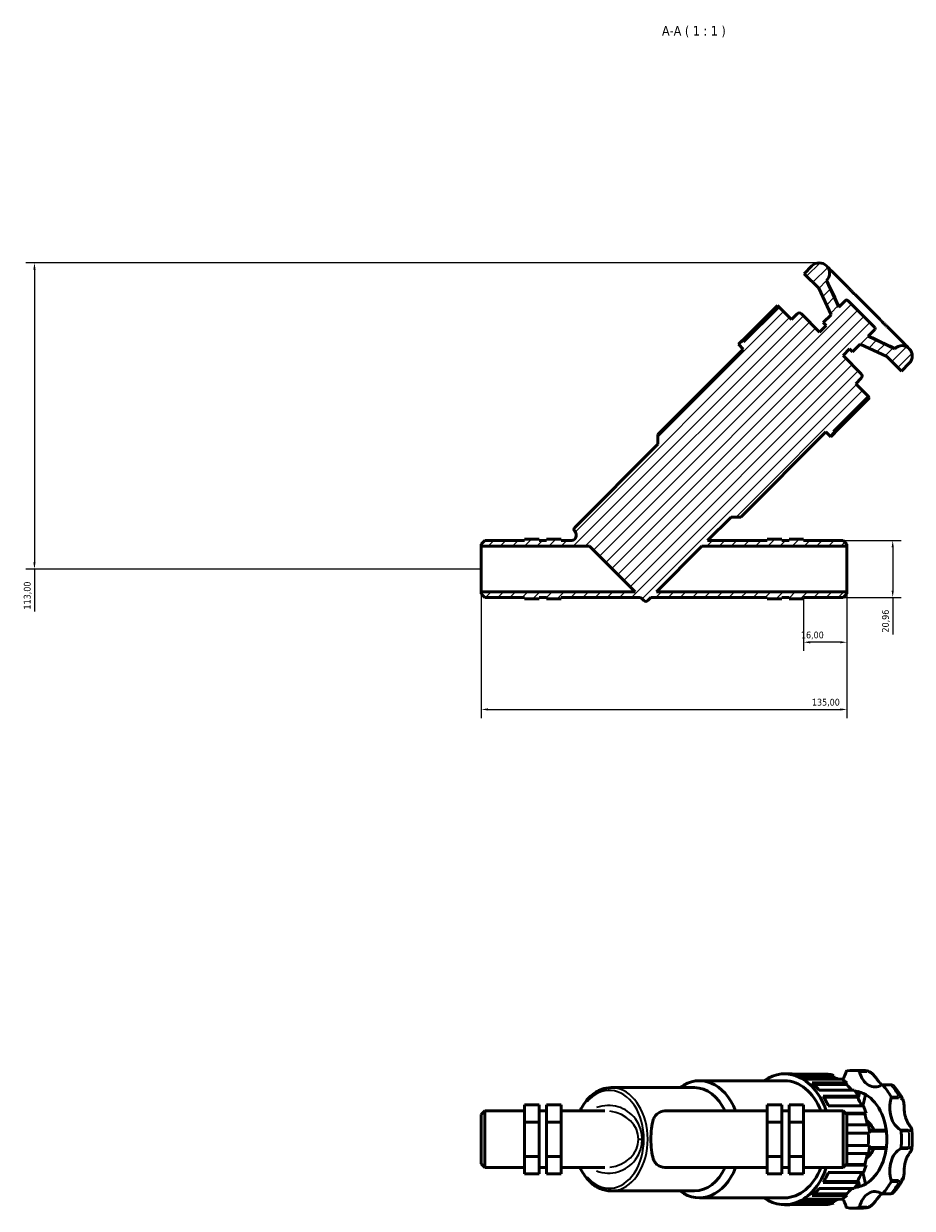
# Model space of a CAD drawing. Header units: millimetres. Extents: x 0 to 967, y 0 to 1098.
# Tile 5 of 6: x 222 to 550, y 661 to 1098. Entities that reach past the tile are written whole.
import ezdxf

# ---------------------------------------------------------------- set-up
doc = ezdxf.new("R2010")
doc.units = ezdxf.units.MM
for name, color, linetype, lineweight in [('Dimension (ISO)', 7, 'Continuous', 25), ('Hatch (ISO)', 7, 'Continuous', 18), ('Symbol (ISO)', 7, 'Continuous', 25), ('Visible (ISO)', 7, 'Continuous', 50), ('Visible Narrow (ISO)', 7, 'Continuous', 35)]:
    doc.layers.add(name, color=color, linetype=linetype, lineweight=lineweight)
doc.styles.add('Label Text (ISO)', font='tahoma.ttf')
doc.styles.add('Note Text (ISO)', font='tahoma.ttf')
doc.dimstyles.new('Default (ISO)', dxfattribs={"dimtxt": 2.5, "dimasz": 2.5, "dimexe": 3.175, "dimexo": 0, "dimgap": 0.762, "dimtad": 1, "dimrnd": 1e-08, "dimzin": 0, "dimtxsty": 'Note Text (ISO)', "dimcen": 0.09, "dimdle": 10, "dimclrd": 256, "dimclre": 256, "dimclrt": 232, "dimazin": 0, "dimtfac": 1.40208, "dimtmove": 0, "dimatfit": 3, "dimfxl": 1, "dimtolj": 1, "dimtzin": 0, "dimlwd": -1, "dimlwe": -1, "dimarcsym": 0})

# ---------------------------------------------------------------- blocks, each defined once
blk = doc.blocks.new('*D7')
at = {"layer": 'Defpoints', "color": 0, "transparency": 16777216}
for p in [(515.43, 1009.66), (225.72, 896.66), (390.69, 896.66)]:
    blk.add_point(p, dxfattribs=at)
at = {"layer": 'Dimension (ISO)', "transparency": 16777216}
for p, q in [((515.43, 1009.66), (222.54, 1009.66)), ((225.72, 1007.16), (225.72, 899.16)), ((390.69, 896.66), (222.54, 896.66)), ((225.72, 896.66), (225.72, 880.95))]:
    blk.add_line(p, q, dxfattribs=at)
for points in [[(225.3, 1007.16), (226.13, 1007.16), (225.72, 1009.66)], [(225.3, 899.16), (226.13, 899.16), (225.72, 896.66)]]:
    blk.add_solid(points, dxfattribs=at)
at = {"layer": 'Dimension (ISO)', "color": 232, "true_color": 0xca0064, "transparency": 16777216, "insert": (221.78, 881.71), "char_height": 2.5, "attachment_point": 1, "rotation": 90, "style": 'Note Text (ISO)'}
blk.add_mtext('\\A1;113,00', dxfattribs=at)
blk = doc.blocks.new('*D8')
at = {"layer": 'Defpoints', "color": 0, "transparency": 16777216}
for p in [(390.69, 888.28), (525.69, 888.28), (525.69, 844.82)]:
    blk.add_point(p, dxfattribs=at)
at = {"layer": 'Dimension (ISO)', "transparency": 16777216}
for p, q in [((390.69, 888.28), (390.69, 841.64)), ((525.69, 888.28), (525.69, 841.64)), ((393.19, 844.82), (523.19, 844.82))]:
    blk.add_line(p, q, dxfattribs=at)
for points in [[(393.19, 845.23), (393.19, 844.4), (390.69, 844.82)], [(523.19, 845.23), (523.19, 844.4), (525.69, 844.82)]]:
    blk.add_solid(points, dxfattribs=at)
at = {"layer": 'Dimension (ISO)', "color": 232, "true_color": 0xca0064, "transparency": 16777216, "insert": (512.74, 848.75), "char_height": 2.5, "attachment_point": 1, "style": 'Note Text (ISO)'}
blk.add_mtext('\\A1;135,00', dxfattribs=at)
blk = doc.blocks.new('*D9')
at = {"layer": 'Defpoints', "color": 0, "transparency": 16777216}
for p in [(525.69, 888.28), (509.69, 885.66), (509.69, 869.63)]:
    blk.add_point(p, dxfattribs=at)
at = {"layer": 'Dimension (ISO)', "transparency": 16777216}
for p, q in [((525.69, 888.28), (525.69, 866.45)), ((509.69, 885.66), (509.69, 866.45)), ((523.19, 869.63), (512.19, 869.63))]:
    blk.add_line(p, q, dxfattribs=at)
for points in [[(512.19, 870.04), (512.19, 869.21), (509.69, 869.63)], [(523.19, 870.04), (523.19, 869.21), (525.69, 869.63)]]:
    blk.add_solid(points, dxfattribs=at)
at = {"layer": 'Dimension (ISO)', "color": 232, "true_color": 0xca0064, "transparency": 16777216, "insert": (508.68, 873.56), "char_height": 2.5, "attachment_point": 1, "style": 'Note Text (ISO)'}
blk.add_mtext('\\A1;16,00', dxfattribs=at)
blk = doc.blocks.new('*D10')
at = {"layer": 'Defpoints', "color": 0, "transparency": 16777216}
for p in [(524.34, 907.14), (524.34, 886.19), (542.58, 886.19)]:
    blk.add_point(p, dxfattribs=at)
at = {"layer": 'Dimension (ISO)', "transparency": 16777216}
for p, q in [((524.34, 907.14), (545.75, 907.14)), ((542.58, 904.64), (542.58, 888.69)), ((524.34, 886.19), (545.75, 886.19)), ((542.58, 886.19), (542.58, 872.44))]:
    blk.add_line(p, q, dxfattribs=at)
for points in [[(542.16, 904.64), (543, 904.64), (542.58, 907.14)], [(542.16, 888.69), (543, 888.69), (542.58, 886.19)]]:
    blk.add_solid(points, dxfattribs=at)
at = {"layer": 'Dimension (ISO)', "color": 232, "true_color": 0xca0064, "transparency": 16777216, "insert": (538.64, 873.21), "char_height": 2.5, "attachment_point": 1, "rotation": 90, "style": 'Note Text (ISO)'}
blk.add_mtext('\\A1;20,96', dxfattribs=at)

msp = doc.modelspace()

# ---------------------------------------------------------------- hatches: boundary and pattern name
at = {"layer": 'Hatch (ISO)'}
h = msp.add_hatch(dxfattribs=at)
h.set_pattern_fill('ANSI31', color=256, scale=25.4, style=0)
h.set_pattern_definition([(45, (0, 0), (-2.245064, 2.245064), [])])
edge = h.paths.add_edge_path()
edge.add_line((392.041, 907.141), (390.691, 905.791))
edge.add_line((390.691, 905.791), (390.691, 905.045))
edge.add_line((390.691, 905.045), (430.689, 905.045))
edge.add_line((430.689, 905.045), (447.453, 888.281))
edge.add_line((447.453, 888.281), (390.691, 888.281))
edge.add_line((390.691, 888.281), (390.691, 887.536))
edge.add_line((390.691, 887.536), (392.041, 886.186))
edge.add_line((392.041, 886.186), (406.691, 886.186))
edge.add_line((406.691, 886.186), (406.691, 885.663))
edge.add_line((406.691, 885.663), (412.091, 885.663))
edge.add_line((412.091, 885.663), (412.091, 886.186))
edge.add_line((412.091, 886.186), (414.791, 886.186))
edge.add_line((414.791, 886.186), (414.791, 885.663))
edge.add_line((414.791, 885.663), (420.191, 885.663))
edge.add_line((420.191, 885.663), (420.191, 886.186))
edge.add_line((420.191, 886.186), (448.72, 886.186))
edge.add_ellipse((448.72, 884.186), major_axis=(0, 2), ratio=1, start_angle=315, end_angle=360, ccw=False)
edge.add_line((450.135, 885.6), (450.718, 885.017))
edge.add_ellipse((451.425, 885.724), major_axis=(-0.707, -0.707), ratio=1, start_angle=0, end_angle=90)
edge.add_line((452.132, 885.017), (453.301, 886.186))
edge.add_line((453.301, 886.186), (496.191, 886.186))
edge.add_line((496.191, 886.186), (496.191, 885.663))
edge.add_line((496.191, 885.663), (501.591, 885.663))
edge.add_line((501.591, 885.663), (501.591, 886.186))
edge.add_line((501.591, 886.186), (504.291, 886.186))
edge.add_line((504.291, 886.186), (504.291, 885.663))
edge.add_line((504.291, 885.663), (509.691, 885.663))
edge.add_line((509.691, 885.663), (509.691, 886.186))
edge.add_line((509.691, 886.186), (524.341, 886.186))
edge.add_line((524.341, 886.186), (525.691, 887.536))
edge.add_line((525.691, 887.536), (525.691, 888.281))
edge.add_line((525.691, 888.281), (455.397, 888.281))
edge.add_line((455.397, 888.281), (472.161, 905.045))
edge.add_line((472.161, 905.045), (525.691, 905.045))
edge.add_line((525.691, 905.045), (525.691, 905.791))
edge.add_line((525.691, 905.791), (524.341, 907.141))
edge.add_line((524.341, 907.141), (509.691, 907.141))
edge.add_line((509.691, 907.141), (509.691, 907.663))
edge.add_line((509.691, 907.663), (504.291, 907.663))
edge.add_line((504.291, 907.663), (504.291, 907.141))
edge.add_line((504.291, 907.141), (501.591, 907.141))
edge.add_line((501.591, 907.141), (501.591, 907.663))
edge.add_line((501.591, 907.663), (496.191, 907.663))
edge.add_line((496.191, 907.663), (496.191, 907.141))
edge.add_line((496.191, 907.141), (474.256, 907.141))
edge.add_line((474.256, 907.141), (482.887, 915.772))
edge.add_line((482.887, 915.772), (486.482, 915.772))
edge.add_line((486.482, 915.772), (517.944, 947.233))
edge.add_line((517.944, 947.233), (519.742, 945.436))
edge.add_line((519.742, 945.436), (521.18, 946.874))
edge.add_line((521.18, 946.874), (520.668, 947.386))
edge.add_line((520.668, 947.386), (533.612, 960.33))
edge.add_line((533.612, 960.33), (528.911, 965.032))
edge.add_line((528.911, 965.032), (530.988, 967.109))
edge.add_ellipse((530.189, 967.908), major_axis=(0.799, -0.799), ratio=1, start_angle=0, end_angle=90)
edge.add_line((530.988, 968.707), (524.237, 975.459))
edge.add_line((524.237, 975.459), (526.66, 977.883))
edge.add_line((526.66, 977.883), (527.739, 976.804))
edge.add_line((527.739, 976.804), (530.616, 979.681))
edge.add_line((530.616, 979.681), (540.424, 975.107))
edge.add_line((540.424, 975.107), (545.818, 969.713))
edge.add_line((545.818, 969.713), (548.694, 972.59))
edge.add_ellipse((545.997, 975.287), major_axis=(2.697, -2.697), ratio=1, start_angle=0, end_angle=180)
edge.add_line((543.301, 977.983), (533.492, 982.557))
edge.add_line((533.492, 982.557), (535.969, 985.034))
edge.add_ellipse((535.57, 985.434), major_axis=(0.4, -0.4), ratio=1, start_angle=0, end_angle=90)
edge.add_line((535.969, 985.833), (525.981, 995.821))
edge.add_ellipse((525.582, 995.422), major_axis=(0.4, 0.4), ratio=1, start_angle=0, end_angle=90)
edge.add_line((525.182, 995.821), (522.705, 993.344))
edge.add_line((522.705, 993.344), (518.131, 1003.153))
edge.add_ellipse((515.435, 1005.85), major_axis=(2.697, -2.697), ratio=1, start_angle=0, end_angle=180)
edge.add_line((512.738, 1008.546), (509.861, 1005.67))
edge.add_line((509.861, 1005.67), (515.255, 1000.276))
edge.add_line((515.255, 1000.276), (519.829, 990.468))
edge.add_line((519.829, 990.468), (516.952, 987.591))
edge.add_line((516.952, 987.591), (518.031, 986.512))
edge.add_line((518.031, 986.512), (515.607, 984.089))
edge.add_line((515.607, 984.089), (508.855, 990.84))
edge.add_ellipse((508.056, 990.041), major_axis=(0.799, 0.799), ratio=1, start_angle=0, end_angle=90)
edge.add_line((507.257, 990.84), (505.18, 988.763))
edge.add_line((505.18, 988.763), (500.478, 993.464))
edge.add_line((500.478, 993.464), (487.534, 980.52))
edge.add_line((487.534, 980.52), (487.022, 981.032))
edge.add_line((487.022, 981.032), (485.583, 979.594))
edge.add_line((485.583, 979.594), (487.381, 977.796))
edge.add_line((487.381, 977.796), (455.919, 946.334))
edge.add_line((455.919, 946.334), (455.919, 942.739))
edge.add_line((455.919, 942.739), (425.165, 911.984))
edge.add_ellipse((425.872, 911.277), major_axis=(-0.707, 0.707), ratio=1, start_angle=0, end_angle=90)
edge.add_line((425.165, 910.57), (425.18, 910.555))
edge.add_spline(control_points=[(425.18, 910.555), (425.276, 910.459), (425.362, 910.352), (425.512, 910.124), (425.575, 910.003), (425.721, 909.634), (425.769, 909.375), (425.762, 908.854), (425.707, 908.597), (425.503, 908.118), (425.356, 907.9), (424.985, 907.534), (424.766, 907.389), (424.284, 907.192), (424.026, 907.141), (423.765, 907.141)], knot_values=[-0.4725363, -0.4725363, -0.4725363, -0.4725363, -0.4315904, -0.4315904, -0.3906445, -0.3906445, -0.3125156, -0.3125156, -0.2343867, -0.2343867, -0.1562578, -0.1562578, -0.0781289, -0.0781289, 0, 0, 0, 0], degree=3, periodic=0)
edge.add_line((423.765, 907.141), (420.191, 907.141))
edge.add_line((420.191, 907.141), (420.191, 907.663))
edge.add_line((420.191, 907.663), (414.791, 907.663))
edge.add_line((414.791, 907.663), (414.791, 907.141))
edge.add_line((414.791, 907.141), (412.091, 907.141))
edge.add_line((412.091, 907.141), (412.091, 907.663))
edge.add_line((412.091, 907.663), (406.691, 907.663))
edge.add_line((406.691, 907.663), (406.691, 907.141))
edge.add_line((406.691, 907.141), (392.041, 907.141))

# ---------------------------------------------------------------- linework, layer by layer
at = {"layer": 'Visible (ISO)'}
for p, q in [((512.738, 1008.546), (509.861, 1005.67)), ((518.679, 1007.999), (518.131, 1008.546)), ((525.861, 1000.817), (520.128, 1006.55)), ((509.861, 1005.67), (515.255, 1000.276)), ((522.705, 993.344), (518.131, 1003.153)), ((518.287, 1002.997), (518.131, 1003.153)), ((515.255, 1000.276), (519.829, 990.468)), ((537.466, 989.211), (529.359, 997.319)), ((487.097, 980.957), (500.041, 993.902)), ((500.478, 993.464), (487.534, 980.52)), ((500.041, 993.902), (500.478, 993.464)), ((505.18, 988.763), (500.478, 993.464)), ((525.182, 995.821), (522.705, 993.344)), ((535.969, 985.833), (525.981, 995.821)), ((507.257, 990.84), (505.18, 988.763)), ((515.607, 984.089), (508.855, 990.84)), ((519.829, 990.468), (516.952, 987.591)), ((518.031, 986.512), (515.607, 984.089)), ((516.952, 987.591), (518.031, 986.512)), ((533.492, 982.557), (535.969, 985.034)), ((546.698, 979.98), (540.965, 985.713)), ((487.022, 981.032), (485.583, 979.594)), ((485.583, 979.594), (487.381, 977.796)), ((487.534, 980.52), (487.022, 981.032)), ((527.739, 976.804), (530.616, 979.681)), ((530.616, 979.681), (540.424, 975.107)), ((543.301, 977.983), (533.492, 982.557)), ((487.381, 977.796), (455.919, 946.334)), ((524.237, 975.459), (526.66, 977.883)), ((530.988, 968.707), (524.237, 975.459)), ((526.66, 977.883), (527.739, 976.804)), ((540.424, 975.107), (545.818, 969.713)), ((543.301, 977.983), (543.145, 978.14)), ((548.694, 977.983), (548.147, 978.531)), ((545.818, 969.713), (548.694, 972.59)), ((528.911, 965.032), (530.988, 967.109)), ((533.612, 960.33), (528.911, 965.032)), ((520.668, 947.386), (533.612, 960.33)), ((534.05, 959.893), (521.105, 946.949)), ((533.612, 960.33), (534.05, 959.893)), ((455.919, 946.334), (455.919, 942.739)), ((486.482, 915.772), (517.944, 947.233)), ((517.944, 947.233), (519.742, 945.436)), ((519.742, 945.436), (521.18, 946.874)), ((521.18, 946.874), (520.668, 947.386)), ((455.919, 942.739), (425.165, 911.984)), ((474.256, 907.141), (482.887, 915.772)), ((482.887, 915.772), (486.482, 915.772)), ((425.165, 910.57), (425.18, 910.555)), ((392.041, 907.141), (390.691, 905.791)), ((390.691, 905.791), (390.691, 905.045)), ((406.691, 907.141), (392.041, 907.141)), ((406.691, 907.663), (406.691, 907.687)), ((406.691, 907.687), (412.091, 907.687)), ((412.091, 907.663), (406.691, 907.663)), ((406.691, 907.663), (406.691, 907.141)), ((412.091, 907.663), (412.091, 907.687)), ((412.091, 907.141), (412.091, 907.663)), ((414.791, 907.141), (412.091, 907.141)), ((414.791, 907.687), (420.191, 907.687)), ((414.791, 907.687), (414.791, 907.663)), ((420.191, 907.663), (414.791, 907.663)), ((414.791, 907.663), (414.791, 907.141)), ((420.191, 907.687), (420.191, 907.663)), ((420.191, 907.141), (420.191, 907.663)), ((423.765, 907.141), (420.191, 907.141)), ((496.191, 907.141), (474.256, 907.141)), ((501.591, 907.687), (496.191, 907.687)), ((496.191, 907.687), (496.191, 907.663)), ((501.591, 907.663), (496.191, 907.663)), ((496.191, 907.663), (496.191, 907.141)), ((501.591, 907.663), (501.591, 907.687)), ((501.591, 907.141), (501.591, 907.663)), ((504.291, 907.141), (501.591, 907.141)), ((504.291, 907.687), (504.291, 907.663)), ((509.691, 907.687), (504.291, 907.687)), ((509.691, 907.663), (504.291, 907.663)), ((504.291, 907.663), (504.291, 907.141)), ((509.691, 907.663), (509.691, 907.687)), ((509.691, 907.141), (509.691, 907.663)), ((524.341, 907.141), (509.691, 907.141)), ((525.691, 905.791), (524.341, 907.141)), ((525.691, 905.045), (525.691, 905.791)), ((390.691, 905.045), (430.689, 905.045)), ((390.691, 888.281), (390.691, 905.045)), ((430.689, 905.045), (447.453, 888.281)), ((455.397, 888.281), (472.161, 905.045)), ((472.161, 905.045), (525.691, 905.045)), ((525.691, 888.281), (525.691, 905.045)), ((447.453, 888.281), (390.691, 888.281)), ((390.691, 888.281), (390.691, 887.536)), ((525.691, 888.281), (455.397, 888.281)), ((525.691, 887.536), (525.691, 888.281)), ((390.691, 887.536), (392.041, 886.186)), ((392.041, 886.186), (406.691, 886.186)), ((406.691, 886.186), (406.691, 885.663)), ((406.691, 885.663), (412.091, 885.663)), ((412.091, 885.663), (412.091, 886.186)), ((412.091, 886.186), (414.791, 886.186)), ((414.791, 886.186), (414.791, 885.663)), ((414.791, 885.663), (420.191, 885.663)), ((420.191, 885.663), (420.191, 886.186)), ((420.191, 886.186), (448.72, 886.186)), ((450.135, 885.6), (450.718, 885.017)), ((452.132, 885.017), (453.301, 886.186)), ((453.301, 886.186), (496.191, 886.186)), ((496.191, 886.186), (496.191, 885.663)), ((496.191, 885.663), (501.591, 885.663)), ((501.591, 885.663), (501.591, 886.186)), ((501.591, 886.186), (504.291, 886.186)), ((504.291, 886.186), (504.291, 885.663)), ((504.291, 885.663), (509.691, 885.663)), ((509.691, 885.663), (509.691, 886.186)), ((509.691, 886.186), (524.341, 886.186)), ((524.341, 886.186), (525.691, 887.536)), ((502.663, 710.328), (504.101, 710.328)), ((518.643, 710.222), (505.699, 710.222)), ((507.836, 709.744), (520.78, 709.744)), ((520.621, 709.051), (509.581, 709.051)), ((520.78, 709.744), (520.621, 709.051)), ((527.839, 711.6), (530.716, 711.6)), ((438.648, 705.243), (469.403, 705.243)), ((471.201, 707.786), (502.663, 707.786)), ((523.82, 708.347), (510.875, 708.347)), ((512.803, 706.958), (525.747, 706.958)), ((525.445, 706.369), (513.471, 706.369)), ((528.333, 704.301), (515.389, 704.301)), ((525.747, 706.958), (525.445, 706.369)), ((541.569, 706.295), (538.693, 706.295)), ((516.918, 702.138), (529.863, 702.138)), ((529.446, 701.71), (517.179, 701.71)), ((529.863, 702.138), (529.446, 701.71)), ((390.691, 695.302), (392.041, 696.652)), ((390.691, 677.047), (390.691, 695.302)), ((392.041, 696.652), (392.041, 675.697)), ((392.041, 696.652), (406.691, 696.652)), ((406.691, 698.876), (412.091, 698.876)), ((406.691, 692.485), (406.691, 698.876)), ((412.091, 692.485), (412.091, 698.876)), ((412.091, 696.652), (414.791, 696.652)), ((414.791, 698.876), (414.791, 692.485)), ((414.791, 698.876), (420.191, 698.876)), ((420.191, 698.876), (420.191, 692.485)), ((420.191, 696.652), (436.243, 696.652)), ((459.343, 696.652), (496.191, 696.652)), ((501.591, 698.876), (496.191, 698.876)), ((496.191, 698.876), (496.191, 692.485)), ((501.591, 692.485), (501.591, 698.876)), ((501.591, 696.652), (504.291, 696.652)), ((504.291, 698.876), (504.291, 692.485)), ((509.691, 698.876), (504.291, 698.876)), ((509.691, 692.485), (509.691, 698.876)), ((509.691, 696.652), (524.341, 696.652)), ((531.741, 698.481), (518.797, 698.481)), ((524.341, 675.697), (524.341, 696.652)), ((525.691, 695.302), (524.341, 696.652)), ((525.238, 695.755), (532.724, 695.755)), ((532.234, 695.53), (525.463, 695.53)), ((525.691, 695.302), (525.691, 677.047)), ((532.724, 695.755), (532.234, 695.53)), ((406.691, 692.485), (412.091, 692.485)), ((406.691, 679.783), (406.691, 692.485)), ((412.091, 679.783), (412.091, 692.485)), ((414.791, 692.485), (414.791, 679.783)), ((414.791, 692.485), (420.191, 692.485)), ((420.191, 692.485), (420.191, 679.783)), ((501.591, 692.485), (496.191, 692.485)), ((496.191, 692.485), (496.191, 679.783)), ((501.591, 679.783), (501.591, 692.485)), ((504.291, 692.485), (504.291, 679.783)), ((509.691, 692.485), (504.291, 692.485)), ((509.691, 679.783), (509.691, 692.485)), ((533.711, 691.456), (525.691, 691.456)), ((525.691, 688.435), (534.05, 688.435)), ((534.05, 683.915), (525.691, 683.915)), ((406.691, 679.783), (412.091, 679.783)), ((406.691, 673.473), (406.691, 679.783)), ((412.091, 673.473), (412.091, 679.783)), ((414.791, 679.783), (414.791, 673.473)), ((414.791, 679.783), (420.191, 679.783)), ((420.191, 679.783), (420.191, 673.473)), ((501.591, 679.783), (496.191, 679.783)), ((496.191, 679.783), (496.191, 673.473)), ((501.591, 673.473), (501.591, 679.783)), ((504.291, 679.783), (504.291, 673.473)), ((509.691, 679.783), (504.291, 679.783)), ((509.691, 673.473), (509.691, 679.783)), ((525.691, 680.893), (533.711, 680.893)), ((390.691, 677.047), (392.041, 675.697)), ((392.041, 675.697), (406.691, 675.697)), ((406.691, 673.473), (412.091, 673.473)), ((412.091, 675.697), (414.791, 675.697)), ((414.791, 673.473), (420.191, 673.473)), ((420.191, 675.697), (436.243, 675.697)), ((459.343, 675.697), (496.191, 675.697)), ((501.591, 673.473), (496.191, 673.473)), ((501.591, 675.697), (504.291, 675.697)), ((509.691, 673.473), (504.291, 673.473)), ((509.691, 675.697), (524.341, 675.697)), ((518.797, 673.868), (531.741, 673.868)), ((525.691, 677.047), (524.341, 675.697)), ((532.724, 676.594), (525.238, 676.594)), ((532.234, 676.819), (525.463, 676.819)), ((532.234, 676.819), (532.724, 676.594)), ((529.863, 670.211), (516.918, 670.211)), ((529.446, 670.639), (517.179, 670.639)), ((529.446, 670.639), (529.863, 670.211)), ((438.648, 667.106), (469.403, 667.106)), ((525.747, 665.391), (512.803, 665.391)), ((525.445, 665.98), (513.471, 665.98)), ((515.389, 668.048), (528.333, 668.048)), ((525.445, 665.98), (525.747, 665.391)), ((538.693, 666.054), (541.569, 666.054)), ((471.201, 664.563), (502.663, 664.563)), ((502.663, 662.021), (504.101, 662.021)), ((505.699, 662.127), (518.643, 662.127)), ((520.78, 662.605), (507.836, 662.605)), ((520.621, 663.298), (509.581, 663.298)), ((510.875, 664.002), (523.82, 664.002)), ((520.621, 663.298), (520.78, 662.605)), ((527.839, 660.75), (530.716, 660.75))]:
    msp.add_line(p, q, dxfattribs=at)
for centre, radius, start, end in [((515.435, 1005.85), 3.814, 315, 135), ((525.582, 995.422), 0.565, 45, 135), ((508.056, 990.041), 1.13, 45, 135), ((535.57, 985.434), 0.565, 315, 45), ((545.997, 975.287), 3.814, 315, 135), ((530.189, 967.908), 1.13, 315, 45), ((425.872, 911.277), 1, 135, 225), ((448.72, 884.186), 2, 45, 90), ((451.425, 885.724), 1, 225, 315)]:
    msp.add_arc(centre, radius, start, end, dxfattribs=at)
for centre, major_axis, start_param, end_param in [((471.201, 686.175), (0, 21.611), 5.2185428, 6.7731426), ((502.663, 686.175), (0, 24.154), 5.1610768, 6.74614), ((504.101, 686.175), (0, 24.154), 6.189481, 6.2831853), ((504.101, 686.175), (0, 24.154), 5.8753217, 6.0627304), ((517.045, 686.175), (0, 24.154), 6.0627304, 6.189481), ((517.045, 686.175), (0, 23.429), 5.9541706, 6.0656373), ((519.656, 714.113), (0, -8.629), 0.8126333, 1.2086624), ((525.736, 710.856), (0, 0.565), 0.1199383, 1.2086624), ((527.839, 686.175), (0, 25.425), 6.163247, 6.4031236), ((529.943, 710.856), (0, 0.565), 5.0745229, 6.163247), ((536.023, 714.113), (0, -8.629), 5.0745229, 6.7064496), ((469.403, 686.175), (0, 19.069), 5.2941058, 6.2831853), ((502.663, 686.175), (0, 21.611), 5.2185428, 6.2831853), ((504.101, 686.175), (0, 24.154), 5.5611625, 5.7485711), ((517.045, 686.175), (0, -24.154), 2.6069784, 2.7337291), ((517.045, 686.175), (0, -23.429), 2.4554266, 2.6098854), ((517.045, 686.175), (0, -24.154), 2.2928192, 2.4195698), ((538.693, 705.73), (0, 0.565), 5.6177255, 6.7064496), ((527.839, 686.175), (0, -25.425), 2.2362562, 2.4761328), ((504.101, 686.175), (0, 24.154), 5.2470032, 5.4344118), ((527.839, 686.175), (0, 17.797), 6.1220159, 6.2212703), ((517.045, 686.175), (0, -23.429), 2.1238253, 2.2957262), ((527.839, 686.175), (0, 17.798), 4.8735584, 6.1220159), ((547.595, 697.747), (0, -8.629), 4.2891247, 5.9210514), ((541.667, 701.524), (0, -0.565), 1.1475321, 2.2362562), ((517.045, 686.175), (0, -24.154), 1.9786599, 2.1054105), ((517.045, 686.175), (0, -23.429), 1.7981876, 1.9815669), ((517.045, 686.175), (0, -24.154), 1.6645006, 1.7912513), ((517.045, 686.175), (0, -23.429), 1.474185, 1.6674076), ((527.839, 686.175), (0, -17.798), 1.409627, 1.7319657), ((545.292, 689.149), (0, 0.565), 4.8323273, 5.9210514), ((527.839, 686.175), (0, -25.425), 1.450858, 1.6907347), ((527.839, 686.175), (0, -17.798), 0.1611694, 1.409627), ((517.045, 686.175), (0, -24.154), 1.3503414, 1.477092), ((547.595, 674.602), (0, 8.629), 0.3621339, 1.9940606), ((545.292, 683.2), (0, -0.565), 0.3621339, 1.450858), ((517.045, 686.175), (0, -23.429), 1.1600258, 1.3434051), ((471.201, 686.175), (0, -21.611), 5.793228, 7.3478278), ((469.403, 686.175), (0, -19.069), 0, 0.9890795), ((502.663, 686.175), (0, -24.154), 5.8202306, 7.4052939), ((502.663, 686.175), (0, -21.611), 0, 1.0646425), ((504.101, 686.175), (0, 24.154), 3.9903661, 4.1777748), ((517.045, 686.175), (0, -23.429), 0.8458665, 1.0177673), ((517.045, 686.175), (0, -24.154), 1.0361821, 1.1629327), ((517.045, 686.175), (0, -24.154), 0.7220229, 0.8487735), ((527.839, 686.175), (0, -25.425), 0.6654598, 0.9053365), ((541.667, 670.825), (0, -0.565), 0.9053365, 1.9940606), ((504.101, 686.175), (0, 24.154), 3.6762069, 3.8636155), ((517.045, 686.175), (0, -24.154), 0.4078636, 0.5346142), ((517.045, 686.175), (0, -23.429), 0.5317072, 0.6861661), ((527.839, 686.175), (0, -17.797), 0.061915, 0.1611694), ((536.023, 658.236), (0, 8.629), 5.8599211, 7.4918477), ((538.693, 666.619), (0, -0.565), 5.8599211, 6.9486451), ((504.101, 686.175), (0, -24.154), 0, 0.0937043), ((504.101, 686.175), (0, -24.154), 0.2204549, 0.4078636), ((517.045, 686.175), (0, -24.154), 0.0937043, 0.2204549), ((517.045, 686.175), (0, -23.429), 0.217548, 0.3290147), ((519.656, 658.236), (0, -8.629), 1.9329302, 2.3289594), ((525.736, 661.493), (0, -0.565), 5.0745229, 6.163247), ((527.839, 686.175), (0, -25.425), 6.163247, 6.4031236), ((529.943, 661.493), (0, -0.565), 0.1199383, 1.2086624)]:
    msp.add_ellipse(centre, major_axis=major_axis, ratio=0.7071068, start_param=start_param, end_param=end_param, dxfattribs=at)
for points, knots in [([(520.128, 1006.55), (520.089, 1006.589), (520.063, 1006.609), (519.979, 1006.675), (519.934, 1006.707), (519.813, 1006.805), (519.743, 1006.867), (519.573, 1007.033), (519.476, 1007.136), (519.25, 1007.385), (519.122, 1007.53), (518.884, 1007.788), (518.786, 1007.892), (518.679, 1007.999)], [0.65064517, 0.65064517, 0.65064517, 0.65064517, 0.69262246, 0.69262246, 0.80132262, 0.80132262, 0.91002278, 0.91002278, 1.01872294, 1.01872294, 1.12742309, 1.12742309, 1.19414596, 1.19414596, 1.19414596, 1.19414596]), ([(522.832, 993.472), (522.591, 993.965), (522.351, 994.459), (521.789, 995.622), (521.468, 996.29), (520.829, 997.628), (520.51, 998.298), (519.874, 999.638), (519.557, 1000.309), (518.923, 1001.65), (518.606, 1002.321), (518.29, 1002.993)], [0.4000448, 0.4000448, 0.4000448, 0.4000448, 0.5652345, 0.5652345, 0.7878848, 0.7878848, 1.0105351, 1.0105351, 1.2331854, 1.2331854, 1.4558357, 1.4558357, 1.4558357, 1.4558357]), ([(529.359, 997.319), (529.152, 997.526), (528.934, 997.73), (528.488, 998.147), (528.26, 998.361), (527.799, 998.806), (527.567, 999.039), (527.097, 999.523), (526.86, 999.775), (526.373, 1000.291), (526.123, 1000.555), (525.861, 1000.817)], [0.6506405, 0.6506405, 0.6506405, 0.6506405, 0.75933875, 0.75933875, 0.868037, 0.868037, 0.97673525, 0.97673525, 1.0854335, 1.0854335, 1.19413175, 1.19413175, 1.19413175, 1.19413175]), ([(540.965, 985.713), (540.702, 985.975), (540.438, 986.225), (539.923, 986.712), (539.671, 986.95), (539.187, 987.419), (538.954, 987.652), (538.509, 988.112), (538.295, 988.34), (537.878, 988.786), (537.674, 989.004), (537.466, 989.211)], [0.65064049, 0.65064049, 0.65064049, 0.65064049, 0.75933875, 0.75933875, 0.868037, 0.868037, 0.97673525, 0.97673525, 1.0854335, 1.0854335, 1.19413175, 1.19413175, 1.19413175, 1.19413175]), ([(543.141, 978.142), (542.469, 978.459), (541.798, 978.775), (540.457, 979.409), (539.786, 979.726), (538.446, 980.363), (537.776, 980.681), (536.438, 981.321), (535.769, 981.641), (534.607, 982.203), (534.113, 982.443), (533.619, 982.685)], [0.2874587, 0.2874587, 0.2874587, 0.2874587, 0.5101091, 0.5101091, 0.7327594, 0.7327594, 0.9554097, 0.9554097, 1.17806, 1.17806, 1.3432497, 1.3432497, 1.3432497, 1.3432497]), ([(548.147, 978.531), (547.972, 978.705), (547.807, 978.856), (547.512, 979.122), (547.382, 979.237), (547.165, 979.441), (547.078, 979.528), (546.942, 979.677), (546.893, 979.737), (546.81, 979.845), (546.799, 979.879), (546.698, 979.98)], [0.6506452, 0.6506452, 0.6506452, 0.6506452, 0.75934538, 0.75934538, 0.86804555, 0.86804555, 0.97674573, 0.97674573, 1.0854459, 1.0854459, 1.19414608, 1.19414608, 1.19414608, 1.19414608]), ([(425.18, 910.555), (425.276, 910.459), (425.362, 910.352), (425.512, 910.124), (425.575, 910.003), (425.721, 909.634), (425.769, 909.375), (425.762, 908.854), (425.707, 908.597), (425.503, 908.118), (425.356, 907.9), (424.985, 907.534), (424.766, 907.389), (424.284, 907.192), (424.026, 907.141), (423.765, 907.141)], [-0.47253629, -0.47253629, -0.47253629, -0.47253629, -0.43159038, -0.43159038, -0.39064447, -0.39064447, -0.31251558, -0.31251558, -0.23438668, -0.23438668, -0.15625779, -0.15625779, -0.07812889, -0.07812889, 0, 0, 0, 0]), ([(530.716, 711.6), (530.882, 711.6), (531.048, 711.597), (531.38, 711.585), (531.546, 711.577), (531.877, 711.554), (532.042, 711.54), (532.373, 711.506), (532.538, 711.487), (532.867, 711.442), (533.031, 711.416), (533.195, 711.388)], [0, 0, 0, 0, 0.02408574, 0.02408574, 0.04817149, 0.04817149, 0.07225723, 0.07225723, 0.09634298, 0.09634298, 0.12042872, 0.12042872, 0.12042872, 0.12042872]), ([(533.195, 711.388), (533.486, 711.339), (533.77, 711.234), (534.347, 710.929), (534.636, 710.718), (535.195, 710.225), (535.462, 709.94), (535.986, 709.326), (536.238, 708.997), (536.774, 708.29), (537.048, 707.921), (537.508, 707.36), (537.696, 707.146), (538.104, 706.734), (538.324, 706.542), (538.59, 706.346), (538.627, 706.32), (538.665, 706.294)], [0.03886665, 0.03886665, 0.03886665, 0.03886665, 0.12925767, 0.12925767, 0.23101366, 0.23101366, 0.3400278, 0.3400278, 0.46178272, 0.46178272, 0.61613052, 0.61613052, 0.72635967, 0.72635967, 0.85083069, 0.85083069, 0.87087021, 0.87087021, 0.87087021, 0.87087021]), ([(427.126, 696.652), (427.327, 697.077), (427.541, 697.49), (428.674, 699.51), (429.776, 700.931), (432.258, 703.205), (433.634, 704.066), (436.243, 705.025), (437.445, 705.243), (438.648, 705.243)], [5.30218863, 5.30218863, 5.30218863, 5.30218863, 5.38292905, 5.38292905, 5.70834561, 5.70834561, 6.02883353, 6.02883353, 6.28318531, 6.28318531, 6.28318531, 6.28318531]), ([(542.824, 705.904), (542.754, 705.979), (542.679, 706.035), (542.527, 706.124), (542.449, 706.157), (542.289, 706.212), (542.207, 706.233), (542.036, 706.265), (541.948, 706.277), (541.764, 706.292), (541.668, 706.295), (541.569, 706.295)], [1.66437758, 1.66437758, 1.66437758, 1.66437758, 1.70045755, 1.70045755, 1.73653751, 1.73653751, 1.77261748, 1.77261748, 1.80869744, 1.80869744, 1.84477741, 1.84477741, 1.84477741, 1.84477741]), ([(542.824, 705.904), (543.088, 705.617), (543.345, 705.322), (543.846, 704.715), (544.09, 704.404), (544.563, 703.766), (544.792, 703.44), (545.236, 702.773), (545.451, 702.433), (545.866, 701.738), (546.066, 701.385), (546.259, 701.025)], [0.65451507, 0.65451507, 0.65451507, 0.65451507, 0.70810877, 0.70810877, 0.76170247, 0.76170247, 0.81529617, 0.81529617, 0.86888987, 0.86888987, 0.92248357, 0.92248357, 0.92248357, 0.92248357]), ([(532.594, 702.653), (532.502, 702.29), (532.41, 701.928), (532.139, 700.86), (531.961, 700.155), (531.702, 699.127), (531.621, 698.804), (531.54, 698.481)], [0.18541421, 0.18541421, 0.18541421, 0.18541421, 0.30104179, 0.30104179, 0.52577037, 0.52577037, 0.62858195, 0.62858195, 0.62858195, 0.62858195]), ([(546.259, 701.025), (546.412, 700.739), (546.513, 700.424), (546.678, 699.679), (546.724, 699.241), (546.776, 698.519), (546.791, 698.234), (546.821, 697.607), (546.837, 697.266), (546.887, 696.514), (546.926, 696.107), (547.046, 695.291), (547.13, 694.883), (547.352, 694.092), (547.489, 693.709), (547.809, 692.972), (547.992, 692.617), (548.38, 691.939), (548.584, 691.616), (548.937, 691.073), (549.088, 690.846), (549.318, 690.473), (549.406, 690.322), (549.551, 690.013), (549.614, 689.855), (549.634, 689.659)], [0.2240568, 0.2240568, 0.2240568, 0.2240568, 0.3271015, 0.3271015, 0.458597, 0.458597, 0.5433608, 0.5433608, 0.6468989, 0.6468989, 0.7750759, 0.7750759, 0.9109053, 0.9109053, 1.0467348, 1.0467348, 1.1825642, 1.1825642, 1.3183936, 1.3183936, 1.4259186, 1.4259186, 1.5041349, 1.5041349, 1.5823512, 1.5823512, 1.5823512, 1.5823512]), ([(459.343, 696.652), (458.205, 696.652), (457.067, 696.457), (455.72, 695.674), (455.326, 695.332), (454.668, 694.488), (454.402, 693.987), (453.85, 692.526), (453.623, 691.377), (453.352, 688.848), (453.301, 687.469), (453.301, 684.881), (453.352, 683.501), (453.623, 680.972), (453.85, 679.823), (454.402, 678.362), (454.668, 677.861), (455.326, 677.017), (455.72, 676.675), (457.067, 675.892), (458.205, 675.697), (459.343, 675.697)], [4.319891, 4.319891, 4.319891, 4.319891, 4.8027705, 4.8027705, 5.0442102, 5.0442102, 5.2856499, 5.2856499, 5.6738454, 5.6738454, 6.062041, 6.062041, 6.4502365, 6.4502365, 6.838432, 6.838432, 7.0798717, 7.0798717, 7.3213114, 7.3213114, 7.8041909, 7.8041909, 7.8041909, 7.8041909]), ([(532.865, 693.131), (533.202, 692.924), (533.521, 692.672), (534.303, 691.905), (534.727, 691.325), (535.258, 690.322), (535.421, 689.951), (535.56, 689.565)], [0.41056356, 0.41056356, 0.41056356, 0.41056356, 0.60634368, 0.60634368, 0.92795207, 0.92795207, 1.10072228, 1.10072228, 1.10072228, 1.10072228]), ([(540.194, 689.565), (539.831, 689.565), (539.468, 689.565), (537.387, 689.565), (535.669, 689.565), (533.955, 689.565)], [0.32852843, 0.32852843, 0.32852843, 0.32852843, 0.44886965, 0.44886965, 1.0190931, 1.0190931, 1.0190931, 1.0190931]), ([(549.634, 689.659), (549.681, 689.197), (549.719, 688.734), (549.776, 687.805), (549.795, 687.339), (549.814, 686.408), (549.814, 685.941), (549.795, 685.01), (549.776, 684.544), (549.719, 683.615), (549.681, 683.152), (549.634, 682.69)], [1.42702002, 1.42702002, 1.42702002, 1.42702002, 1.48453054, 1.48453054, 1.54204107, 1.54204107, 1.59955159, 1.59955159, 1.65706211, 1.65706211, 1.71457263, 1.71457263, 1.71457263, 1.71457263]), ([(535.56, 682.785), (535.398, 682.334), (535.203, 681.905), (534.613, 680.854), (534.168, 680.281), (533.409, 679.59), (533.143, 679.389), (532.865, 679.218)], [2.04087038, 2.04087038, 2.04087038, 2.04087038, 2.24200108, 2.24200108, 2.56960616, 2.56960616, 2.73102909, 2.73102909, 2.73102909, 2.73102909]), ([(533.955, 682.785), (534.753, 682.785), (535.552, 682.785), (537.631, 682.785), (538.912, 682.785), (540.194, 682.785)], [0.65538868, 0.65538868, 0.65538868, 0.65538868, 0.92076874, 0.92076874, 1.34595336, 1.34595336, 1.34595336, 1.34595336]), ([(549.634, 682.69), (549.616, 682.519), (549.566, 682.378), (549.427, 682.061), (549.327, 681.889), (549.098, 681.519), (548.968, 681.322), (548.682, 680.883), (548.525, 680.64), (548.18, 680.07), (547.994, 679.738), (547.652, 679.034), (547.496, 678.66), (547.239, 677.888), (547.136, 677.489), (546.98, 676.666), (546.927, 676.242), (546.852, 675.375), (546.83, 674.931), (546.791, 674.131), (546.775, 673.776), (546.725, 673.148), (546.696, 672.874), (546.616, 672.379), (546.569, 672.156), (546.443, 671.726), (546.363, 671.518), (546.259, 671.324)], [0.2624375, 0.2624375, 0.2624375, 0.2624375, 0.3306271, 0.3306271, 0.4207141, 0.4207141, 0.514516, 0.514516, 0.6194836, 0.6194836, 0.7502548, 0.7502548, 0.8860841, 0.8860841, 1.0219134, 1.0219134, 1.1577428, 1.1577428, 1.292891, 1.292891, 1.3985267, 1.3985267, 1.4810116, 1.4810116, 1.5508713, 1.5508713, 1.6207309, 1.6207309, 1.6207309, 1.6207309]), ([(438.648, 667.106), (437.208, 667.106), (435.769, 667.42), (433.024, 668.64), (431.721, 669.557), (429.363, 671.917), (428.316, 673.376), (427.347, 675.241), (427.235, 675.467), (427.126, 675.697)], [3.14159265, 3.14159265, 3.14159265, 3.14159265, 3.44606528, 3.44606528, 3.75741644, 3.75741644, 4.07891502, 4.07891502, 4.12258933, 4.12258933, 4.12258933, 4.12258933]), ([(531.54, 673.868), (531.621, 673.545), (531.702, 673.222), (531.961, 672.194), (532.139, 671.489), (532.41, 670.421), (532.502, 670.059), (532.594, 669.696)], [0.65374033, 0.65374033, 0.65374033, 0.65374033, 0.75655187, 0.75655187, 0.98128044, 0.98128044, 1.09690801, 1.09690801, 1.09690801, 1.09690801]), ([(546.259, 671.324), (546.066, 670.964), (545.866, 670.611), (545.451, 669.917), (545.236, 669.576), (544.792, 668.909), (544.563, 668.583), (544.09, 667.945), (543.846, 667.634), (543.345, 667.027), (543.088, 666.732), (542.824, 666.445)], [2.21910908, 2.21910908, 2.21910908, 2.21910908, 2.27270278, 2.27270278, 2.32629648, 2.32629648, 2.37989018, 2.37989018, 2.43348389, 2.43348389, 2.48707759, 2.48707759, 2.48707759, 2.48707759]), ([(538.665, 666.055), (538.552, 665.977), (538.441, 665.893), (538.108, 665.619), (537.892, 665.41), (537.463, 664.94), (537.249, 664.678), (536.854, 664.168), (536.675, 663.929), (536.336, 663.481), (536.18, 663.276), (535.875, 662.894), (535.728, 662.717), (535.298, 662.232), (534.997, 661.93), (534.375, 661.441), (534.059, 661.245), (533.553, 661.043), (533.375, 660.992), (533.195, 660.961)], [0.97390938, 0.97390938, 0.97390938, 0.97390938, 1.03442225, 1.03442225, 1.15889375, 1.15889375, 1.28336524, 1.28336524, 1.38094157, 1.38094157, 1.4584814, 1.4584814, 1.52429048, 1.52429048, 1.64278184, 1.64278184, 1.74990339, 1.74990339, 1.80591005, 1.80591005, 1.80591005, 1.80591005]), ([(541.569, 666.054), (541.668, 666.054), (541.764, 666.057), (541.948, 666.073), (542.036, 666.084), (542.207, 666.117), (542.289, 666.137), (542.449, 666.192), (542.527, 666.226), (542.679, 666.314), (542.754, 666.37), (542.824, 666.445)], [0, 0, 0, 0, 0.03607879, 0.03607879, 0.07215758, 0.07215758, 0.10823637, 0.10823637, 0.14431516, 0.14431516, 0.18039395, 0.18039395, 0.18039395, 0.18039395]), ([(533.195, 660.961), (533.031, 660.933), (532.867, 660.907), (532.538, 660.862), (532.373, 660.843), (532.042, 660.809), (531.877, 660.795), (531.546, 660.772), (531.38, 660.764), (531.048, 660.752), (530.882, 660.75), (530.716, 660.75)], [3.02116393, 3.02116393, 3.02116393, 3.02116393, 3.04524968, 3.04524968, 3.06933542, 3.06933542, 3.09342117, 3.09342117, 3.11750691, 3.11750691, 3.14159265, 3.14159265, 3.14159265, 3.14159265])]:
    msp.add_open_spline(points, degree=3, knots=knots, dxfattribs=at)
for points in [[(518.287, 1002.997), (518.289, 1002.996), (518.289, 1002.994), (518.29, 1002.993)], [(543.141, 978.142), (543.142, 978.142), (543.143, 978.141), (543.145, 978.14)]]:
    msp.add_open_spline(points, degree=3, dxfattribs=at)
at = {"layer": 'Visible Narrow (ISO)'}
for p, q in [((532.723, 711.417), (530.134, 711.417)), ((530.46, 711.056), (533.049, 711.056)), ((539.083, 706.175), (541.672, 706.175)), ((544.714, 701.872), (542.126, 701.872)), ((542.176, 701.292), (544.764, 701.292)), ((548.166, 689.677), (545.577, 689.677)), ((545.832, 689.217), (548.421, 689.217)), ((448.799, 686.175), (450.078, 686.175)), ((545.577, 682.672), (548.166, 682.672)), ((548.421, 683.132), (545.832, 683.132)), ((542.126, 670.477), (544.714, 670.477)), ((544.764, 671.058), (542.176, 671.058)), ((541.672, 666.174), (539.083, 666.174)), ((530.134, 660.932), (532.723, 660.932)), ((533.049, 661.293), (530.46, 661.293))]:
    msp.add_line(p, q, dxfattribs=at)
msp.add_arc((437.657, 686.175), 12.477, 249.3987, 110.6013, dxfattribs=at)
for centre, major_axis, ratio, start_param, end_param in [((530.716, 686.175), (0, 25.425), 0.7071068, 6.1692439, 6.2771884), ((532.819, 710.856), (0, 0.565), 0.7071068, 5.1289591, 6.1088108), ((437.941, 686.175), (0, 18.069), 0.7071068, 2.4416662, 6.9831118), ((438.648, 686.175), (0, -19.069), 0.7071068, 0.1570796, 2.984513), ((541.569, 705.73), (0, 0.565), 0.7071068, 5.6509985, 6.2499123), ((530.716, 686.175), (0, -25.425), 0.7071068, 2.24825, 2.464139), ((544.544, 701.524), (0, 0.565), 0.7071068, 4.3435609, 5.3234126), ((436.243, 686.175), (-12.477, 0), 0.8397115, 1.727876, 4.5553093), ((530.576, 686.175), (0, -7.628), 0.7071068, 2.0648107, 2.6670967), ((548.168, 689.149), (0, 0.565), 0.7071068, 4.8867635, 5.8666152), ((530.716, 686.175), (0, -25.425), 0.7071068, 1.4628518, 1.6787408), ((530.576, 686.175), (0, -7.628), 0.7071068, 0.4744959, 1.076782), ((548.168, 683.2), (0, -0.565), 0.7071068, 0.4165701, 1.3964218), ((530.716, 686.175), (0, -25.425), 0.7071068, 0.6774537, 0.8933427), ((544.544, 670.825), (0, -0.565), 0.7071068, 0.9597727, 1.9396244), ((541.569, 666.619), (0, -0.565), 0.7071068, 0.033273, 0.6321868), ((530.716, 686.175), (0, -25.425), 0.7071068, 0.0059969, 0.1139414), ((532.819, 661.493), (0, -0.565), 0.7071068, 0.1743745, 1.1542262)]:
    msp.add_ellipse(centre, major_axis=major_axis, ratio=ratio, start_param=start_param, end_param=end_param, dxfattribs=at)
for points in [[(533.179, 711.391), (533.079, 711.407), (532.98, 711.416), (532.883, 711.417)], [(541.89, 706.174), (542.326, 706.164), (542.643, 706.068), (542.799, 705.928)], [(529.845, 703.684), (529.758, 703.341), (529.671, 702.997), (529.584, 702.653)], [(529.971, 701.021), (530.172, 701.816), (530.373, 702.61), (530.575, 703.404)], [(529.584, 669.696), (529.671, 669.352), (529.758, 669.008), (529.845, 668.665)], [(530.575, 668.945), (530.373, 669.739), (530.172, 670.534), (529.971, 671.328)], [(532.883, 660.932), (532.98, 660.933), (533.079, 660.942), (533.178, 660.959)]]:
    msp.add_open_spline(points, degree=3, dxfattribs=at)
for points, knots in [([(533.513, 711.026), (533.542, 711.021), (533.572, 711.015), (533.823, 710.957), (534.05, 710.866), (534.563, 710.577), (534.847, 710.357), (535.454, 709.787), (535.765, 709.421), (536.346, 708.692), (536.615, 708.328), (537.147, 707.648), (537.409, 707.331), (537.895, 706.834), (538.114, 706.638), (538.344, 706.464)], [0.04426457, 0.04426457, 0.04426457, 0.04426457, 0.05623888, 0.05623888, 0.14622109, 0.14622109, 0.26319796, 0.26319796, 0.41155565, 0.41155565, 0.56404216, 0.56404216, 0.7208156, 0.7208156, 0.84102684, 0.84102684, 0.84102684, 0.84102684]), ([(532.379, 702.531), (532.212, 701.869), (532.044, 701.207), (531.721, 699.928), (531.566, 699.312), (531.411, 698.694)], [0.21316983, 0.21316983, 0.21316983, 0.21316983, 0.42406686, 0.42406686, 0.62054398, 0.62054398, 0.62054398, 0.62054398]), ([(546.214, 701.104), (546.122, 701.258), (546.015, 701.392), (545.722, 701.652), (545.524, 701.758), (545.19, 701.846), (545.073, 701.864), (544.95, 701.87)], [-0.21285399, -0.21285399, -0.21285399, -0.21285399, -0.14610302, -0.14610302, -0.05619347, -0.05619347, -0.01120284, -0.01120284, -0.01120284, -0.01120284]), ([(545.51, 701.166), (545.616, 701.117), (545.714, 701.055), (545.998, 700.815), (546.151, 700.589), (546.411, 699.975), (546.494, 699.562), (546.601, 698.674), (546.625, 698.199), (546.676, 697.201), (546.704, 696.678), (546.847, 695.404), (547.003, 694.663), (547.499, 693.273), (547.837, 692.624), (548.501, 691.525), (548.826, 691.059), (549.173, 690.444), (549.259, 690.243), (549.255, 689.959), (549.192, 689.863), (549.006, 689.768), (548.939, 689.745), (548.86, 689.727)], [0.0922396, 0.0922396, 0.0922396, 0.0922396, 0.146103, 0.146103, 0.2629854, 0.2629854, 0.4113681, 0.4113681, 0.5637637, 0.5637637, 0.7309724, 0.7309724, 0.978094, 0.978094, 1.2253025, 1.2253025, 1.4462914, 1.4462914, 1.5866766, 1.5866766, 1.7032197, 1.7032197, 1.7525525, 1.7525525, 1.7525525, 1.7525525]), ([(534.316, 689.047), (535.83, 689.04), (537.347, 689.037), (539.226, 689.033), (539.587, 689.032), (539.948, 689.031)], [-0.9522131, -0.9522131, -0.9522131, -0.9522131, -0.44886965, -0.44886965, -0.32910903, -0.32910903, -0.32910903, -0.32910903]), ([(548.672, 689.218), (549.011, 689.224), (549.272, 689.264), (549.569, 689.405), (549.634, 689.495), (549.636, 689.615)], [-1.83167004, -1.83167004, -1.83167004, -1.83167004, -1.7032197, -1.7032197, -1.59547323, -1.59547323, -1.59547323, -1.59547323]), ([(539.948, 683.318), (538.668, 683.316), (537.388, 683.313), (535.511, 683.307), (534.913, 683.305), (534.316, 683.302)], [-1.34537277, -1.34537277, -1.34537277, -1.34537277, -0.92076874, -0.92076874, -0.72226868, -0.72226868, -0.72226868, -0.72226868]), ([(548.86, 682.622), (548.946, 682.602), (549.018, 682.577), (549.202, 682.476), (549.26, 682.376), (549.253, 682.078), (549.151, 681.859), (548.844, 681.333), (548.638, 681.024), (548.19, 680.317), (547.946, 679.912), (547.403, 678.842), (547.137, 678.145), (546.798, 676.682), (546.722, 675.917), (546.637, 674.455), (546.619, 673.753), (546.477, 672.699), (546.391, 672.315), (546.132, 671.729), (545.976, 671.508), (545.696, 671.283), (545.606, 671.228), (545.51, 671.184)], [0.0922396, 0.0922396, 0.0922396, 0.0922396, 0.1461023, 0.1461023, 0.2629842, 0.2629842, 0.411367, 0.411367, 0.5637621, 0.5637621, 0.7310361, 0.7310361, 0.978339, 0.978339, 1.2256946, 1.2256946, 1.4466505, 1.4466505, 1.5869558, 1.5869558, 1.7035496, 1.7035496, 1.7525525, 1.7525525, 1.7525525, 1.7525525]), ([(549.636, 682.734), (549.634, 682.849), (549.574, 682.937), (549.342, 683.056), (549.186, 683.093), (548.891, 683.123), (548.786, 683.129), (548.672, 683.131)], [-0.2493156, -0.2493156, -0.2493156, -0.2493156, -0.14610233, -0.14610233, -0.05619321, -0.05619321, -0.01312187, -0.01312187, -0.01312187, -0.01312187]), ([(531.411, 673.655), (531.565, 673.04), (531.72, 672.425), (532.043, 671.147), (532.211, 670.482), (532.379, 669.818)], [0.66177829, 0.66177829, 0.66177829, 0.66177829, 0.85749588, 0.85749588, 1.06915239, 1.06915239, 1.06915239, 1.06915239]), ([(544.95, 670.479), (545.303, 670.496), (545.615, 670.614), (545.999, 670.938), (546.116, 671.08), (546.214, 671.245)], [-1.83358908, -1.83358908, -1.83358908, -1.83358908, -1.70354963, -1.70354963, -1.63193395, -1.63193395, -1.63193395, -1.63193395]), ([(538.344, 665.885), (538.062, 665.672), (537.797, 665.425), (537.159, 664.736), (536.796, 664.252), (536.105, 663.35), (535.793, 662.949), (535.215, 662.33), (534.969, 662.097), (534.323, 661.603), (533.908, 661.398), (533.512, 661.324)], [1.00374648, 1.00374648, 1.00374648, 1.00374648, 1.15138067, 1.15138067, 1.37202718, 1.37202718, 1.53185863, 1.53185863, 1.63870049, 1.63870049, 1.80051261, 1.80051261, 1.80051261, 1.80051261]), ([(542.799, 666.421), (542.776, 666.399), (542.748, 666.378), (542.604, 666.287), (542.443, 666.233), (542.134, 666.187), (542.017, 666.178), (541.89, 666.175)], [-0.17137426, -0.17137426, -0.17137426, -0.17137426, -0.14622116, -0.14622116, -0.05623891, -0.05623891, -0.0090197, -0.0090197, -0.0090197, -0.0090197])]:
    msp.add_open_spline(points, degree=3, knots=knots, dxfattribs=at)

# ---------------------------------------------------------------- texts
at = {"layer": 'Symbol (ISO)', "insert": (457.389, 1092.944), "char_height": 3.5, "attachment_point": 7, "style": 'Label Text (ISO)'}
msp.add_mtext('A-A ( 1 : 1 )', dxfattribs=at)

# ---------------------------------------------------------------- dimensions: what is measured, and where the dimension line sits
at = {"layer": 'Dimension (ISO)'}
for base, p1, p2, angle, override, picture, middle in [((225.716, 896.663), (515.435, 1009.663), (390.691, 896.663), 90, {"dimdec": 2, "dimtp": 0, "dimtm": 0, "dimtdec": 2, "dimtofl": 0, "dimatfit": 2}, '*D7', (225.716, 886.663)), ((542.579823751, 886.185832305), (524.341218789, 907.140832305), (524.341218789, 886.185832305), 90, {"dimdec": 2, "dimtp": 0, "dimtm": 0, "dimtdec": 2, "dimtofl": 0, "dimatfit": 2}, '*D10', (542.579823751, 877.333832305)), ((525.691, 844.818), (390.691, 888.281), (525.691, 888.281), 180, {"dimdec": 2, "dimtp": 0, "dimtm": 0, "dimtdec": 2, "dimtofl": 0, "dimatfit": 1}, '*D8', (517.691, 844.818)), ((509.691, 869.627), (525.691, 888.281), (509.691, 885.663), 180, {"dimdec": 2, "dimtp": 0, "dimtm": 0, "dimtdec": 2, "dimtofl": 0, "dimatfit": 1}, '*D9', (512.691, 869.627))]:
    dim = msp.add_linear_dim(base=base, p1=p1, p2=p2, angle=angle, dimstyle='Default (ISO)', override=override, dxfattribs=at)
    dim.commit()
    dim.dimension.update_dxf_attribs({"geometry": picture, "text_midpoint": middle, "dimtype": 160})

doc.saveas('drawing.dxf')
